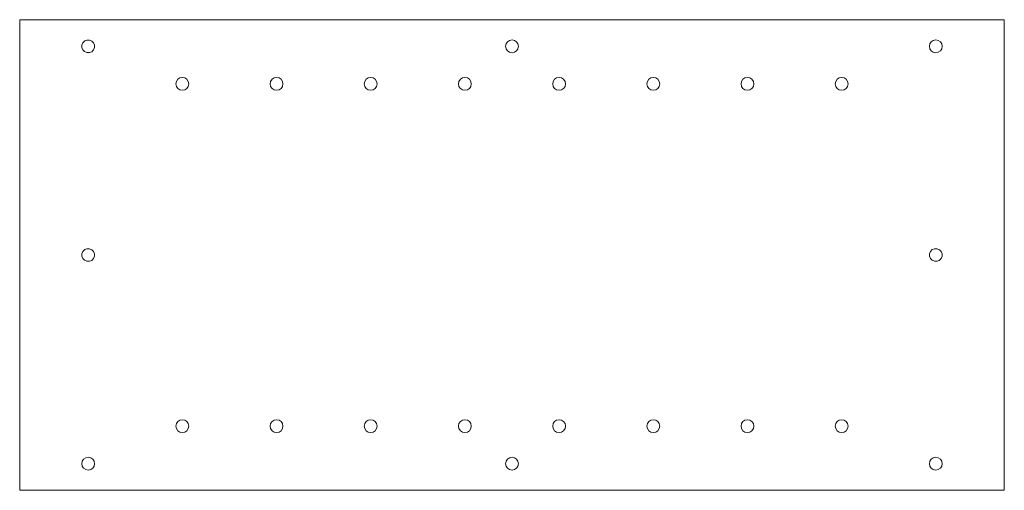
# Model space of a CAD drawing. Header units: centimetres. Extents: x -11.5 to 11.5, y -5.5 to 5.5.
import ezdxf

# ---------------------------------------------------------------- set-up
doc = ezdxf.new("R2010")
doc.units = ezdxf.units.CM
doc.header["$MEASUREMENT"] = 0
doc.layers.add('layer 1', color=7, linetype='Continuous')

msp = doc.modelspace()

# ---------------------------------------------------------------- linework, layer by layer
at = {"layer": 'layer 1', "color": 7, "lineweight": 20}
for points, knots in [([(-11.49973, 5.5), (-11.49973, 5.5), (11.5, 5.5), (11.5, 5.5), (11.5, 5.5), (11.5, 5.5), (11.5, -5.49973), (11.5, -5.49973), (11.5, -5.49973), (11.5, -5.49988), (11.49988, -5.5), (11.49972, -5.5), (11.49972, -5.5), (11.49972, -5.5), (-11.49973, -5.5), (-11.49973, -5.5), (-11.49973, -5.5), (-11.49989, -5.5), (-11.5, -5.49988), (-11.5, -5.49973), (-11.5, -5.49973), (-11.5, -5.49973), (-11.5, 5.49973), (-11.5, 5.49973), (-11.5, 5.49973), (-11.5, 5.49988), (-11.49989, 5.5), (-11.49973, 5.5)], [0, 0, 0, 0, 0.125, 0.125, 0.125, 0.125, 0.25, 0.25, 0.25, 0.25, 0.375, 0.375, 0.375, 0.375, 0.5, 0.5, 0.5, 0.5, 0.625, 0.625, 0.625, 0.625, 0.75, 0.75, 0.75, 0.75, 1, 1, 1, 1]), ([(-9.77606, 4.7931), (-9.8227, 4.72465), (-9.91599, 4.70697), (-9.98445, 4.75361), (-9.98445, 4.75361), (-10.0529, 4.80025), (-10.07058, 4.89354), (-10.02394, 4.962), (-10.02394, 4.962), (-9.9773, 5.03045), (-9.88401, 5.04813), (-9.81555, 5.00149), (-9.81555, 5.00149), (-9.7471, 4.95485), (-9.72942, 4.86156), (-9.77606, 4.7931)], [0, 0, 0, 0, 0.2, 0.2, 0.2, 0.2, 0.4, 0.4, 0.4, 0.4, 0.6, 0.6, 0.6, 0.6, 1, 1, 1, 1]), ([(0.15, 4.87755), (0.15, 4.7947), (0.08285, 4.72755), (0, 4.72755), (0, 4.72755), (-0.08285, 4.72755), (-0.15, 4.7947), (-0.15, 4.87755), (-0.15, 4.87755), (-0.15, 4.9604), (-0.08285, 5.02755), (0, 5.02755), (0, 5.02755), (0.08285, 5.02755), (0.15, 4.9604), (0.15, 4.87755)], [0, 0, 0, 0, 0.2, 0.2, 0.2, 0.2, 0.4, 0.4, 0.4, 0.4, 0.6, 0.6, 0.6, 0.6, 1, 1, 1, 1]), ([(10.05, 4.87755), (10.05, 4.7947), (9.98285, 4.72755), (9.9, 4.72755), (9.9, 4.72755), (9.81715, 4.72755), (9.75, 4.7947), (9.75, 4.87755), (9.75, 4.87755), (9.75, 4.9604), (9.81715, 5.02755), (9.9, 5.02755), (9.9, 5.02755), (9.98285, 5.02755), (10.05, 4.9604), (10.05, 4.87755)], [0, 0, 0, 0, 0.2, 0.2, 0.2, 0.2, 0.4, 0.4, 0.4, 0.4, 0.6, 0.6, 0.6, 0.6, 1, 1, 1, 1]), ([(-7.55, 4), (-7.55, 3.91716), (-7.61716, 3.85), (-7.7, 3.85), (-7.7, 3.85), (-7.78284, 3.85), (-7.85, 3.91716), (-7.85, 4), (-7.85, 4), (-7.85, 4.08284), (-7.78284, 4.15), (-7.7, 4.15), (-7.7, 4.15), (-7.61716, 4.15), (-7.55, 4.08284), (-7.55, 4)], [0, 0, 0, 0, 0.2, 0.2, 0.2, 0.2, 0.4, 0.4, 0.4, 0.4, 0.6, 0.6, 0.6, 0.6, 1, 1, 1, 1]), ([(-5.35, 4), (-5.35, 3.91716), (-5.41716, 3.85), (-5.5, 3.85), (-5.5, 3.85), (-5.58284, 3.85), (-5.65, 3.91716), (-5.65, 4), (-5.65, 4), (-5.65, 4.08284), (-5.58284, 4.15), (-5.5, 4.15), (-5.5, 4.15), (-5.41716, 4.15), (-5.35, 4.08284), (-5.35, 4)], [0, 0, 0, 0, 0.2, 0.2, 0.2, 0.2, 0.4, 0.4, 0.4, 0.4, 0.6, 0.6, 0.6, 0.6, 1, 1, 1, 1]), ([(-3.15, 4), (-3.15, 3.91716), (-3.21716, 3.85), (-3.3, 3.85), (-3.3, 3.85), (-3.38284, 3.85), (-3.45, 3.91716), (-3.45, 4), (-3.45, 4), (-3.45, 4.08284), (-3.38284, 4.15), (-3.3, 4.15), (-3.3, 4.15), (-3.21716, 4.15), (-3.15, 4.08284), (-3.15, 4)], [0, 0, 0, 0, 0.2, 0.2, 0.2, 0.2, 0.4, 0.4, 0.4, 0.4, 0.6, 0.6, 0.6, 0.6, 1, 1, 1, 1]), ([(-0.95, 4), (-0.95, 3.91716), (-1.01716, 3.85), (-1.1, 3.85), (-1.1, 3.85), (-1.18284, 3.85), (-1.25, 3.91716), (-1.25, 4), (-1.25, 4), (-1.25, 4.08284), (-1.18284, 4.15), (-1.1, 4.15), (-1.1, 4.15), (-1.01716, 4.15), (-0.95, 4.08284), (-0.95, 4)], [0, 0, 0, 0, 0.2, 0.2, 0.2, 0.2, 0.4, 0.4, 0.4, 0.4, 0.6, 0.6, 0.6, 0.6, 1, 1, 1, 1]), ([(1.25, 4), (1.25, 3.91716), (1.18284, 3.85), (1.1, 3.85), (1.1, 3.85), (1.01716, 3.85), (0.95, 3.91716), (0.95, 4), (0.95, 4), (0.95, 4.08284), (1.01716, 4.15), (1.1, 4.15), (1.1, 4.15), (1.18284, 4.15), (1.25, 4.08284), (1.25, 4)], [0, 0, 0, 0, 0.2, 0.2, 0.2, 0.2, 0.4, 0.4, 0.4, 0.4, 0.6, 0.6, 0.6, 0.6, 1, 1, 1, 1]), ([(3.45, 4), (3.45, 3.91716), (3.38284, 3.85), (3.3, 3.85), (3.3, 3.85), (3.21716, 3.85), (3.15, 3.91716), (3.15, 4), (3.15, 4), (3.15, 4.08284), (3.21716, 4.15), (3.3, 4.15), (3.3, 4.15), (3.38284, 4.15), (3.45, 4.08284), (3.45, 4)], [0, 0, 0, 0, 0.2, 0.2, 0.2, 0.2, 0.4, 0.4, 0.4, 0.4, 0.6, 0.6, 0.6, 0.6, 1, 1, 1, 1]), ([(5.65, 4), (5.65, 3.91716), (5.58284, 3.85), (5.5, 3.85), (5.5, 3.85), (5.41716, 3.85), (5.35, 3.91716), (5.35, 4), (5.35, 4), (5.35, 4.08284), (5.41716, 4.15), (5.5, 4.15), (5.5, 4.15), (5.58284, 4.15), (5.65, 4.08284), (5.65, 4)], [0, 0, 0, 0, 0.2, 0.2, 0.2, 0.2, 0.4, 0.4, 0.4, 0.4, 0.6, 0.6, 0.6, 0.6, 1, 1, 1, 1]), ([(7.85, 4), (7.85, 3.91716), (7.78284, 3.85), (7.7, 3.85), (7.7, 3.85), (7.61716, 3.85), (7.55, 3.91716), (7.55, 4), (7.55, 4), (7.55, 4.08284), (7.61716, 4.15), (7.7, 4.15), (7.7, 4.15), (7.78284, 4.15), (7.85, 4.08284), (7.85, 4)], [0, 0, 0, 0, 0.2, 0.2, 0.2, 0.2, 0.4, 0.4, 0.4, 0.4, 0.6, 0.6, 0.6, 0.6, 1, 1, 1, 1]), ([(-9.77606, -0.08445), (-9.8227, -0.1529), (-9.91599, -0.17058), (-9.98445, -0.12394), (-9.98445, -0.12394), (-10.0529, -0.0773), (-10.07058, 0.01599), (-10.02394, 0.08445), (-10.02394, 0.08445), (-9.9773, 0.1529), (-9.88401, 0.17058), (-9.81555, 0.12394), (-9.81555, 0.12394), (-9.7471, 0.0773), (-9.72942, -0.01599), (-9.77606, -0.08445)], [0, 0, 0, 0, 0.2, 0.2, 0.2, 0.2, 0.4, 0.4, 0.4, 0.4, 0.6, 0.6, 0.6, 0.6, 1, 1, 1, 1]), ([(10.02394, -0.08445), (9.9773, -0.1529), (9.88401, -0.17058), (9.81555, -0.12394), (9.81555, -0.12394), (9.7471, -0.0773), (9.72942, 0.01599), (9.77606, 0.08445), (9.77606, 0.08445), (9.8227, 0.1529), (9.91599, 0.17058), (9.98445, 0.12394), (9.98445, 0.12394), (10.0529, 0.0773), (10.07058, -0.01599), (10.02394, -0.08445)], [0, 0, 0, 0, 0.2, 0.2, 0.2, 0.2, 0.4, 0.4, 0.4, 0.4, 0.6, 0.6, 0.6, 0.6, 1, 1, 1, 1]), ([(-7.55, -4), (-7.55, -4.08284), (-7.61716, -4.15), (-7.7, -4.15), (-7.7, -4.15), (-7.78284, -4.15), (-7.85, -4.08284), (-7.85, -4), (-7.85, -4), (-7.85, -3.91716), (-7.78284, -3.85), (-7.7, -3.85), (-7.7, -3.85), (-7.61716, -3.85), (-7.55, -3.91716), (-7.55, -4)], [0, 0, 0, 0, 0.2, 0.2, 0.2, 0.2, 0.4, 0.4, 0.4, 0.4, 0.6, 0.6, 0.6, 0.6, 1, 1, 1, 1]), ([(-5.35, -4), (-5.35, -4.08284), (-5.41716, -4.15), (-5.5, -4.15), (-5.5, -4.15), (-5.58284, -4.15), (-5.65, -4.08284), (-5.65, -4), (-5.65, -4), (-5.65, -3.91716), (-5.58284, -3.85), (-5.5, -3.85), (-5.5, -3.85), (-5.41716, -3.85), (-5.35, -3.91716), (-5.35, -4)], [0, 0, 0, 0, 0.2, 0.2, 0.2, 0.2, 0.4, 0.4, 0.4, 0.4, 0.6, 0.6, 0.6, 0.6, 1, 1, 1, 1]), ([(-3.15, -4), (-3.15, -4.08284), (-3.21716, -4.15), (-3.3, -4.15), (-3.3, -4.15), (-3.38284, -4.15), (-3.45, -4.08284), (-3.45, -4), (-3.45, -4), (-3.45, -3.91716), (-3.38284, -3.85), (-3.3, -3.85), (-3.3, -3.85), (-3.21716, -3.85), (-3.15, -3.91716), (-3.15, -4)], [0, 0, 0, 0, 0.2, 0.2, 0.2, 0.2, 0.4, 0.4, 0.4, 0.4, 0.6, 0.6, 0.6, 0.6, 1, 1, 1, 1]), ([(-0.95, -4), (-0.95, -4.08284), (-1.01716, -4.15), (-1.1, -4.15), (-1.1, -4.15), (-1.18284, -4.15), (-1.25, -4.08284), (-1.25, -4), (-1.25, -4), (-1.25, -3.91716), (-1.18284, -3.85), (-1.1, -3.85), (-1.1, -3.85), (-1.01716, -3.85), (-0.95, -3.91716), (-0.95, -4)], [0, 0, 0, 0, 0.2, 0.2, 0.2, 0.2, 0.4, 0.4, 0.4, 0.4, 0.6, 0.6, 0.6, 0.6, 1, 1, 1, 1]), ([(1.25, -4), (1.25, -4.08284), (1.18284, -4.15), (1.1, -4.15), (1.1, -4.15), (1.01716, -4.15), (0.95, -4.08284), (0.95, -4), (0.95, -4), (0.95, -3.91716), (1.01716, -3.85), (1.1, -3.85), (1.1, -3.85), (1.18284, -3.85), (1.25, -3.91716), (1.25, -4)], [0, 0, 0, 0, 0.2, 0.2, 0.2, 0.2, 0.4, 0.4, 0.4, 0.4, 0.6, 0.6, 0.6, 0.6, 1, 1, 1, 1]), ([(3.45, -4), (3.45, -4.08284), (3.38284, -4.15), (3.3, -4.15), (3.3, -4.15), (3.21716, -4.15), (3.15, -4.08284), (3.15, -4), (3.15, -4), (3.15, -3.91716), (3.21716, -3.85), (3.3, -3.85), (3.3, -3.85), (3.38284, -3.85), (3.45, -3.91716), (3.45, -4)], [0, 0, 0, 0, 0.2, 0.2, 0.2, 0.2, 0.4, 0.4, 0.4, 0.4, 0.6, 0.6, 0.6, 0.6, 1, 1, 1, 1]), ([(5.65, -4), (5.65, -4.08284), (5.58284, -4.15), (5.5, -4.15), (5.5, -4.15), (5.41716, -4.15), (5.35, -4.08284), (5.35, -4), (5.35, -4), (5.35, -3.91716), (5.41716, -3.85), (5.5, -3.85), (5.5, -3.85), (5.58284, -3.85), (5.65, -3.91716), (5.65, -4)], [0, 0, 0, 0, 0.2, 0.2, 0.2, 0.2, 0.4, 0.4, 0.4, 0.4, 0.6, 0.6, 0.6, 0.6, 1, 1, 1, 1]), ([(7.85, -4), (7.85, -4.08284), (7.78284, -4.15), (7.7, -4.15), (7.7, -4.15), (7.61716, -4.15), (7.55, -4.08284), (7.55, -4), (7.55, -4), (7.55, -3.91716), (7.61716, -3.85), (7.7, -3.85), (7.7, -3.85), (7.78284, -3.85), (7.85, -3.91716), (7.85, -4)], [0, 0, 0, 0, 0.2, 0.2, 0.2, 0.2, 0.4, 0.4, 0.4, 0.4, 0.6, 0.6, 0.6, 0.6, 1, 1, 1, 1]), ([(-9.75, -4.87754), (-9.75, -4.96039), (-9.81715, -5.02754), (-9.9, -5.02754), (-9.9, -5.02754), (-9.98285, -5.02754), (-10.05, -4.96039), (-10.05, -4.87754), (-10.05, -4.87754), (-10.05, -4.79469), (-9.98285, -4.72754), (-9.9, -4.72754), (-9.9, -4.72754), (-9.81715, -4.72754), (-9.75, -4.79469), (-9.75, -4.87754)], [0, 0, 0, 0, 0.2, 0.2, 0.2, 0.2, 0.4, 0.4, 0.4, 0.4, 0.6, 0.6, 0.6, 0.6, 1, 1, 1, 1]), ([(0.15, -4.87754), (0.15, -4.96039), (0.08285, -5.02754), (0, -5.02754), (0, -5.02754), (-0.08285, -5.02754), (-0.15, -4.96039), (-0.15, -4.87754), (-0.15, -4.87754), (-0.15, -4.79469), (-0.08285, -4.72754), (0, -4.72754), (0, -4.72754), (0.08285, -4.72754), (0.15, -4.79469), (0.15, -4.87754)], [0, 0, 0, 0, 0.2, 0.2, 0.2, 0.2, 0.4, 0.4, 0.4, 0.4, 0.6, 0.6, 0.6, 0.6, 1, 1, 1, 1]), ([(10.05, -4.87754), (10.05, -4.96039), (9.98285, -5.02754), (9.9, -5.02754), (9.9, -5.02754), (9.81715, -5.02754), (9.75, -4.96039), (9.75, -4.87754), (9.75, -4.87754), (9.75, -4.79469), (9.81715, -4.72754), (9.9, -4.72754), (9.9, -4.72754), (9.98285, -4.72754), (10.05, -4.79469), (10.05, -4.87754)], [0, 0, 0, 0, 0.2, 0.2, 0.2, 0.2, 0.4, 0.4, 0.4, 0.4, 0.6, 0.6, 0.6, 0.6, 1, 1, 1, 1])]:
    msp.add_open_spline(points, degree=3, knots=knots, dxfattribs=at)

doc.saveas('drawing.dxf')
